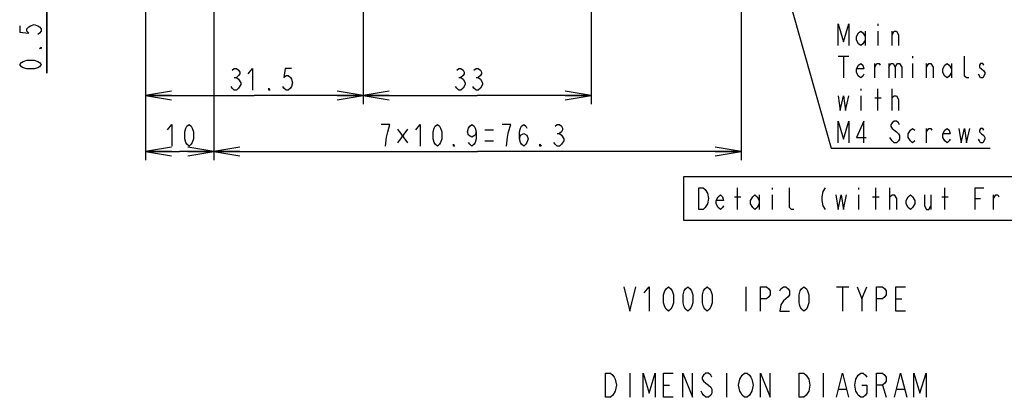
# Model space of a CAD drawing. Extents: x 35 to 410, y 13 to 287.
# Tile 6 of 15: x 204 to 318, y 14 to 57. Entities that reach past the tile are written whole.
import ezdxf

# ---------------------------------------------------------------- set-up
doc = ezdxf.new("R2010")
doc.units = 0
doc.header["$LTSCALE"] = 23.1
doc.layers.get('0').update_dxf_attribs({"linetype": 'CONTINUOUS'})
doc.layers.add('ALL_DIM', color=7, linetype='CONTINUOUS')
doc.layers.add('ALL_NOTE', color=7, linetype='CONTINUOUS')
doc.dimstyles.get("Standard").update_dxf_attribs({"dimtxt": 2.5, "dimasz": 2.5, "dimexe": 1.25, "dimexo": 0.625, "dimtad": 1, "dimcen": 2.5, "dimazin": 3, "dimtfac": 1, "dimtmove": 0, "dimatfit": 3})

# ---------------------------------------------------------------- blocks, each defined once
blk = doc.blocks.new('_OPEN')
at = {"color": 0, "linetype": 'BYBLOCK'}
for p, q in [((0, 0), (-1, 0.167)), ((-1, -0.167), (0, 0)), ((-1, 0), (0, 0))]:
    blk.add_line(p, q, dxfattribs=at)
blk = doc.blocks.new('*D15')
at = {"layer": 'ALL_DIM', "color": 2, "linetype": 'CONTINUOUS'}
for p, q in [((218.25, 61.8), (218.25, 47.56)), ((243.45, 62.2), (243.45, 47.56)), ((218.25, 48.56), (230.85, 48.56)), ((243.45, 48.56), (230.85, 48.56))]:
    blk.add_line(p, q, dxfattribs=at)
at = {"layer": 'ALL_DIM', "color": 2, "linetype": 'CONTINUOUS', "xscale": 3, "yscale": 3, "zscale": 3, "rotation": 180}
blk.add_blockref('_OPEN', (218.25, 48.56), dxfattribs=at)
at = {"layer": 'ALL_DIM', "color": 2, "linetype": 'CONTINUOUS', "xscale": 3, "yscale": 3, "zscale": 3}
blk.add_blockref('_OPEN', (243.45, 48.56), dxfattribs=at)
blk = doc.blocks.new('*D16')
at = {"layer": 'ALL_DIM', "color": 2, "linetype": 'CONTINUOUS'}
for p, q in [((243.45, 62.2), (243.45, 47.56)), ((269.85, 62.2), (269.85, 47.56)), ((243.45, 48.56), (256.65, 48.56)), ((269.85, 48.56), (256.65, 48.56))]:
    blk.add_line(p, q, dxfattribs=at)
at = {"layer": 'ALL_DIM', "color": 2, "linetype": 'CONTINUOUS', "xscale": 3, "yscale": 3, "zscale": 3, "rotation": 180}
blk.add_blockref('_OPEN', (243.45, 48.56), dxfattribs=at)
at = {"layer": 'ALL_DIM', "color": 2, "linetype": 'CONTINUOUS', "xscale": 3, "yscale": 3, "zscale": 3}
blk.add_blockref('_OPEN', (269.85, 48.56), dxfattribs=at)
blk = doc.blocks.new('*D17')
at = {"layer": 'ALL_DIM', "color": 2, "linetype": 'CONTINUOUS'}
for p, q in [((226.17, 74), (226.17, 41.07)), ((218.25, 61.8), (218.25, 41.07)), ((218.25, 42.07), (222.21, 42.07)), ((226.17, 42.07), (222.21, 42.07))]:
    blk.add_line(p, q, dxfattribs=at)
at = {"layer": 'ALL_DIM', "color": 2, "linetype": 'CONTINUOUS', "xscale": 3, "yscale": 3, "zscale": 3, "rotation": 180}
blk.add_blockref('_OPEN', (218.25, 42.07), dxfattribs=at)
at = {"layer": 'ALL_DIM', "color": 2, "linetype": 'CONTINUOUS', "xscale": 3, "yscale": 3, "zscale": 3}
blk.add_blockref('_OPEN', (226.17, 42.07), dxfattribs=at)
blk = doc.blocks.new('*D18')
at = {"layer": 'ALL_DIM', "color": 2, "linetype": 'CONTINUOUS'}
for p, q in [((226.17, 74), (226.17, 41.07)), ((287.21, 74), (287.21, 41.07)), ((226.17, 42.07), (256.69, 42.07)), ((287.21, 42.07), (256.69, 42.07))]:
    blk.add_line(p, q, dxfattribs=at)
at = {"layer": 'ALL_DIM', "color": 2, "linetype": 'CONTINUOUS', "xscale": 3, "yscale": 3, "zscale": 3, "rotation": 180}
blk.add_blockref('_OPEN', (226.17, 42.07), dxfattribs=at)
at = {"layer": 'ALL_DIM', "color": 2, "linetype": 'CONTINUOUS', "xscale": 3, "yscale": 3, "zscale": 3}
blk.add_blockref('_OPEN', (287.21, 42.07), dxfattribs=at)
blk = doc.blocks.new('*D19')
at = {"layer": 'ALL_DIM', "color": 2, "linetype": 'CONTINUOUS'}
for p, q in [((206.82, 62.45), (206.82, 67.45)), ((206.82, 67.45), (206.82, 62.25)), ((243.2, 62.45), (205.82, 62.45)), ((218, 62.05), (205.82, 62.05)), ((206.82, 51.13), (206.82, 62.25)), ((206.82, 62.05), (206.82, 51.13))]:
    blk.add_line(p, q, dxfattribs=at)
at = {"layer": 'ALL_DIM', "color": 2, "linetype": 'CONTINUOUS', "xscale": 3, "yscale": 3, "zscale": 3}
for p, rotation in [((206.82, 62.45), 270), ((206.82, 62.05), 90)]:
    blk.add_blockref('_OPEN', p, dxfattribs=dict(at, rotation=rotation))

msp = doc.modelspace()

# ---------------------------------------------------------------- linework, layer by layer
at = {"layer": 'ALL_DIM', "color": 2, "linetype": 'CONTINUOUS'}
for p, q in [((228.536, 50.64), (228.786, 50.64)), ((254.533, 50.64), (254.783, 50.64)), ((256.533, 50.64), (256.783, 50.64)), ((247.421, 44.649), (248.609, 43.086)), ((248.609, 44.649), (247.421, 43.086)), ((257.546, 44.571), (258.546, 44.571)), ((257.546, 43.321), (258.546, 43.321)), ((265.921, 44.154), (266.171, 44.154))]:
    msp.add_line(p, q, dxfattribs=at)
for points in [[(203.694, 56.626), (203.694, 55.876), (204.736, 55.751), (204.527, 56.001), (204.527, 56.251), (204.736, 56.501), (204.944, 56.626), (205.361, 56.751), (205.777, 56.626), (205.986, 56.501), (206.194, 56.251), (206.194, 56.001), (205.986, 55.751), (205.777, 55.626)], [(206.194, 54.126), (206.194, 54.001), (205.986, 54.001), (206.194, 54.126)], [(206.194, 52.126), (205.986, 51.876), (205.777, 51.751), (205.361, 51.626), (204.527, 51.626), (204.111, 51.751), (203.902, 51.876), (203.694, 52.126), (203.902, 52.376), (204.111, 52.501), (204.527, 52.626), (205.361, 52.626), (205.777, 52.501), (205.986, 52.376), (206.194, 52.126)], [(228.286, 51.473), (228.536, 51.682), (228.786, 51.682), (229.036, 51.473), (229.161, 51.265), (229.161, 51.057), (229.036, 50.848), (228.786, 50.64), (229.036, 50.432)], [(230.161, 51.057), (230.661, 51.682), (230.661, 49.182)], [(235.161, 51.682), (234.411, 51.682), (234.286, 50.64), (234.536, 50.848), (234.786, 50.848), (235.036, 50.64), (235.161, 50.432), (235.286, 50.015), (235.161, 49.598), (235.036, 49.39), (234.786, 49.182), (234.536, 49.182), (234.286, 49.39), (234.161, 49.598)], [(254.283, 51.473), (254.533, 51.682), (254.783, 51.682), (255.033, 51.473), (255.158, 51.265), (255.158, 51.057), (255.033, 50.848), (254.783, 50.64), (255.033, 50.432)], [(256.283, 51.473), (256.533, 51.682), (256.783, 51.682), (257.033, 51.473), (257.158, 51.265), (257.158, 51.057), (257.033, 50.848), (256.783, 50.64), (257.033, 50.432)], [(229.036, 50.432), (229.286, 50.015), (229.286, 49.807)], [(255.033, 50.432), (255.283, 50.015), (255.283, 49.807)], [(257.033, 50.432), (257.283, 50.015), (257.283, 49.807)], [(229.286, 49.807), (229.036, 49.39), (228.786, 49.182), (228.536, 49.182), (228.286, 49.39), (228.161, 49.598)], [(232.661, 49.182), (232.536, 49.182), (232.536, 49.39), (232.661, 49.182)], [(255.283, 49.807), (255.033, 49.39), (254.783, 49.182), (254.533, 49.182), (254.283, 49.39), (254.158, 49.598)], [(257.283, 49.807), (257.033, 49.39), (256.783, 49.182), (256.533, 49.182), (256.283, 49.39), (256.158, 49.598)], [(220.801, 44.571), (221.301, 45.196), (221.301, 42.696)], [(223.301, 42.696), (223.051, 42.904), (222.926, 43.112), (222.801, 43.529), (222.801, 44.362), (222.926, 44.779), (223.051, 44.987), (223.301, 45.196), (223.551, 44.987), (223.676, 44.779), (223.801, 44.362), (223.801, 43.529), (223.676, 43.112), (223.551, 42.904), (223.301, 42.696)], [(246.046, 42.696), (246.171, 43.737), (246.296, 44.362), (246.421, 44.779), (246.546, 45.196), (245.546, 45.196)], [(249.546, 44.571), (250.046, 45.196), (250.046, 42.696)], [(252.046, 42.696), (251.796, 42.904), (251.671, 43.112), (251.546, 43.529), (251.546, 44.362), (251.671, 44.779), (251.796, 44.987), (252.046, 45.196), (252.296, 44.987), (252.421, 44.779), (252.546, 44.362), (252.546, 43.529), (252.421, 43.112), (252.296, 42.904), (252.046, 42.696)], [(256.546, 44.362), (256.421, 43.946), (256.046, 43.737), (255.671, 43.946), (255.546, 44.362), (255.671, 44.779), (255.796, 44.987), (256.046, 45.196), (256.296, 44.987), (256.421, 44.779), (256.546, 44.362), (256.546, 43.529), (256.421, 43.112), (256.296, 42.904), (256.046, 42.696), (255.796, 42.904), (255.671, 43.112)], [(260.296, 44.362), (260.546, 45.196), (259.546, 45.196)], [(261.546, 43.529), (261.671, 43.946), (262.046, 44.154), (262.421, 43.946), (262.546, 43.529), (262.421, 43.112), (262.296, 42.904), (262.046, 42.696), (261.796, 42.904), (261.671, 43.112), (261.546, 43.529), (261.546, 44.362), (261.671, 44.779), (261.796, 44.987), (262.046, 45.196), (262.296, 44.987), (262.421, 44.779)], [(265.671, 44.987), (265.921, 45.196), (266.171, 45.196), (266.421, 44.987), (266.546, 44.779), (266.546, 44.571), (266.421, 44.362), (266.171, 44.154), (266.421, 43.946)], [(260.046, 42.696), (260.171, 43.737), (260.296, 44.362)], [(266.671, 43.321), (266.421, 42.904), (266.171, 42.696), (265.921, 42.696), (265.671, 42.904), (265.546, 43.112)], [(266.421, 43.946), (266.671, 43.529), (266.671, 43.321)], [(254.046, 42.696), (253.921, 42.696), (253.921, 42.904), (254.046, 42.696)], [(264.046, 42.696), (263.921, 42.696), (263.921, 42.904), (264.046, 42.696)]]:
    msp.add_lwpolyline(points, dxfattribs=at)
at = {"layer": 'ALL_NOTE', "color": 2, "linetype": 'CONTINUOUS'}
for p, q in [((289.195, 72.267), (297.644, 42.456)), ((301.557, 55.998), (301.557, 54.331)), ((303.057, 56.831), (303.057, 56.623)), ((303.057, 55.998), (303.057, 54.331)), ((304.682, 54.331), (304.682, 55.998)), ((298.432, 53.081), (299.682, 53.081)), ((299.057, 53.081), (299.057, 50.581)), ((307.057, 53.081), (307.057, 52.873)), ((302.682, 50.581), (302.682, 52.248)), ((304.307, 52.248), (304.307, 50.581)), ((307.057, 52.248), (307.057, 50.581)), ((308.682, 50.581), (308.682, 52.248)), ((311.557, 52.248), (311.557, 50.581)), ((314.932, 50.581), (314.682, 50.998)), ((301.057, 49.331), (301.057, 49.123)), ((303.057, 46.831), (303.057, 49.331)), ((304.682, 46.831), (304.682, 49.331)), ((301.057, 48.498), (301.057, 46.831)), ((302.682, 48.29), (303.432, 48.29)), ((304.682, 48.29), (304.932, 48.498)), ((308.682, 43.081), (308.682, 44.748)), ((304.682, 43.29), (304.432, 43.706)), ((297.644, 42.456), (298.057, 42.456)), ((298.057, 42.456), (316.057, 42.456)), ((286.807, 35.37), (286.807, 37.87)), ((290.807, 37.87), (290.807, 37.662)), ((300.807, 37.87), (300.807, 37.662)), ((302.807, 35.37), (302.807, 37.87)), ((304.432, 35.37), (304.432, 37.87)), ((310.807, 35.37), (310.807, 37.87)), ((286.432, 36.828), (287.182, 36.828)), ((289.307, 37.037), (289.307, 35.37)), ((290.807, 37.037), (290.807, 35.37)), ((300.807, 37.037), (300.807, 35.37)), ((302.432, 36.828), (303.182, 36.828)), ((304.432, 36.828), (304.682, 37.037)), ((309.182, 37.037), (309.182, 35.37)), ((310.432, 36.828), (311.182, 36.828)), ((314.307, 36.62), (314.932, 36.62)), ((316.432, 35.37), (316.432, 37.037)), ((287.766, 26.411), (287.766, 23.611)), ((298.266, 26.411), (299.666, 26.411)), ((298.966, 26.411), (298.966, 23.611)), ((301.206, 25.011), (301.766, 26.411)), ((305.126, 25.011), (305.826, 25.011)), ((274.32, 16.427), (274.32, 13.627)), ((285.52, 16.427), (285.52, 13.627)), ((296.72, 16.427), (296.72, 13.627)), ((278.24, 15.027), (278.94, 15.027)), ((303.58, 15.027), (304, 13.627)), ((298.54, 14.561), (299.38, 14.561)), ((305.26, 14.561), (306.1, 14.561))]:
    msp.add_line(p, q, dxfattribs=at)
for points in [[(298.432, 54.331), (298.432, 56.831), (299.057, 54.748), (299.682, 56.831), (299.682, 54.331)], [(301.557, 54.956), (301.307, 54.54), (301.057, 54.331), (300.807, 54.54), (300.557, 54.956), (300.557, 55.373), (300.807, 55.79), (301.057, 55.998), (301.307, 55.79), (301.557, 55.373)], [(304.682, 55.581), (304.932, 55.998), (305.182, 55.998), (305.432, 55.581), (305.432, 54.331)], [(313.557, 50.581), (313.307, 50.581), (313.057, 50.79), (313.057, 53.081)], [(301.432, 50.998), (301.307, 50.79), (301.057, 50.581), (300.807, 50.79), (300.557, 51.206), (300.557, 51.623), (300.807, 52.04), (301.057, 52.248), (301.307, 52.04), (301.432, 51.623), (300.557, 51.623)], [(302.682, 51.831), (302.932, 52.248), (303.182, 52.248), (303.307, 52.04)], [(304.307, 51.831), (304.557, 52.248), (304.807, 52.248), (305.057, 51.831), (305.057, 50.581)], [(305.057, 51.831), (305.307, 52.248), (305.557, 52.248), (305.807, 51.831), (305.807, 50.581)], [(308.682, 51.831), (308.932, 52.248), (309.182, 52.248), (309.432, 51.831), (309.432, 50.581)], [(311.557, 51.206), (311.307, 50.79), (311.057, 50.581), (310.807, 50.79), (310.557, 51.206), (310.557, 51.623), (310.807, 52.04), (311.057, 52.248), (311.307, 52.04), (311.557, 51.623)], [(315.307, 52.04), (315.182, 52.248), (314.932, 52.248), (314.807, 52.04), (314.807, 51.831), (315.057, 51.623), (315.307, 51.415), (315.432, 51.206), (315.432, 50.998)], [(315.432, 50.998), (315.182, 50.581), (314.932, 50.581)], [(298.432, 48.498), (298.682, 46.831), (299.057, 48.498), (299.307, 46.831), (299.682, 48.498)], [(304.932, 48.498), (305.182, 48.498), (305.432, 48.081), (305.432, 46.831)], [(298.432, 43.081), (298.432, 45.581), (299.057, 43.498), (299.682, 45.581), (299.682, 43.081)], [(301.432, 43.081), (301.432, 45.581), (300.557, 43.706), (301.682, 43.706)], [(305.557, 45.165), (305.432, 45.373), (305.182, 45.581), (304.932, 45.581), (304.682, 45.373), (304.557, 45.165), (304.557, 44.956), (304.682, 44.748)], [(304.682, 44.748), (305.182, 44.331), (305.432, 44.123), (305.557, 43.915), (305.557, 43.498), (305.432, 43.29), (305.182, 43.081), (304.932, 43.081), (304.682, 43.29)], [(307.307, 43.29), (307.057, 43.081), (306.807, 43.29), (306.557, 43.706), (306.557, 44.123), (306.807, 44.54), (307.057, 44.748), (307.307, 44.54)], [(308.682, 44.331), (308.932, 44.748), (309.182, 44.748), (309.307, 44.54)], [(311.432, 43.498), (311.307, 43.29), (311.057, 43.081), (310.807, 43.29), (310.557, 43.706), (310.557, 44.123), (310.807, 44.54), (311.057, 44.748), (311.307, 44.54), (311.432, 44.123), (310.557, 44.123)], [(312.432, 44.748), (312.682, 43.081), (313.057, 44.748), (313.307, 43.081), (313.682, 44.748)], [(315.307, 44.54), (315.182, 44.748), (314.932, 44.748), (314.807, 44.54), (314.807, 44.331), (315.057, 44.123), (315.307, 43.915), (315.432, 43.706), (315.432, 43.498), (315.182, 43.081)], [(315.182, 43.081), (314.932, 43.081), (314.807, 43.29), (314.682, 43.498)], [(280.557, 34.12), (339.057, 34.12), (339.057, 39.12), (280.557, 39.12), (280.557, 34.12)], [(282.307, 37.87), (282.807, 37.87), (283.057, 37.662)], [(283.057, 37.662), (283.307, 37.245), (283.432, 36.62), (283.307, 35.995), (283.182, 35.787), (283.057, 35.578), (282.807, 35.37), (282.307, 35.37), (282.307, 37.87)], [(293.307, 35.37), (293.057, 35.37), (292.807, 35.578), (292.807, 37.87)], [(296.932, 37.87), (296.682, 37.453), (296.557, 36.828), (296.557, 36.412), (296.682, 35.787), (296.932, 35.37)], [(314.307, 35.37), (314.307, 37.87), (315.307, 37.87)], [(285.182, 35.787), (285.057, 35.578), (284.807, 35.37), (284.557, 35.578), (284.307, 35.995), (284.307, 36.412), (284.557, 36.828), (284.807, 37.037), (285.057, 36.828), (285.182, 36.412), (284.307, 36.412)], [(289.307, 35.995), (289.057, 35.578), (288.807, 35.37), (288.557, 35.578), (288.307, 35.995), (288.307, 36.412), (288.557, 36.828), (288.807, 37.037), (289.057, 36.828), (289.307, 36.412)], [(298.182, 37.037), (298.432, 35.37), (298.807, 37.037), (299.057, 35.37), (299.432, 37.037)], [(304.682, 37.037), (304.932, 37.037), (305.182, 36.62), (305.182, 35.37)], [(307.307, 35.995), (307.057, 35.578), (306.807, 35.37), (306.557, 35.578), (306.307, 35.995), (306.307, 36.412), (306.557, 36.828), (306.807, 37.037), (307.057, 36.828), (307.307, 36.412), (307.307, 35.995)], [(308.432, 37.037), (308.432, 35.787), (308.682, 35.37), (308.932, 35.37), (309.182, 35.787)], [(316.432, 36.62), (316.682, 37.037), (316.932, 37.037), (317.057, 36.828)], [(273.626, 26.411), (274.326, 23.611), (275.026, 26.411)], [(276.006, 25.711), (276.566, 26.411), (276.566, 23.611)], [(278.806, 23.611), (278.526, 23.844), (278.386, 24.077), (278.246, 24.544), (278.246, 25.477), (278.386, 25.944), (278.526, 26.177), (278.806, 26.411), (279.086, 26.177), (279.226, 25.944), (279.366, 25.477), (279.366, 24.544), (279.226, 24.077), (279.086, 23.844), (278.806, 23.611)], [(281.046, 23.611), (280.766, 23.844), (280.626, 24.077), (280.486, 24.544), (280.486, 25.477), (280.626, 25.944), (280.766, 26.177), (281.046, 26.411), (281.326, 26.177), (281.466, 25.944), (281.606, 25.477), (281.606, 24.544), (281.466, 24.077), (281.326, 23.844), (281.046, 23.611)], [(283.286, 23.611), (283.006, 23.844), (282.866, 24.077), (282.726, 24.544), (282.726, 25.477), (282.866, 25.944), (283.006, 26.177), (283.286, 26.411), (283.566, 26.177), (283.706, 25.944), (283.846, 25.477), (283.846, 24.544), (283.706, 24.077), (283.566, 23.844), (283.286, 23.611)], [(289.446, 23.611), (289.446, 26.411), (290.146, 26.411), (290.426, 26.177), (290.566, 25.944), (290.566, 25.477), (290.426, 25.244), (290.146, 25.011), (289.446, 25.011)], [(291.686, 25.944), (291.826, 26.177), (292.106, 26.411), (292.386, 26.411), (292.666, 26.177), (292.806, 25.944), (292.806, 25.477), (292.666, 25.244)], [(294.486, 23.611), (294.206, 23.844), (294.066, 24.077), (293.926, 24.544), (293.926, 25.477), (294.066, 25.944), (294.206, 26.177), (294.486, 26.411), (294.766, 26.177), (294.906, 25.944), (295.046, 25.477), (295.046, 24.544), (294.906, 24.077), (294.766, 23.844), (294.486, 23.611)], [(300.646, 26.411), (301.206, 25.011), (301.206, 23.611)], [(302.886, 23.611), (302.886, 26.411), (303.586, 26.411), (303.866, 26.177), (304.006, 25.944), (304.006, 25.477), (303.866, 25.244), (303.586, 25.011), (302.886, 25.011)], [(306.246, 23.611), (305.126, 23.611), (305.126, 26.411), (306.246, 26.411)], [(292.666, 25.244), (292.106, 24.777), (291.826, 24.311), (291.686, 23.611), (292.806, 23.611)], [(271.52, 16.427), (272.08, 16.427), (272.36, 16.194), (272.5, 15.961), (272.64, 15.727), (272.78, 15.027), (272.64, 14.327), (272.36, 13.861)], [(272.36, 13.861), (272.08, 13.627), (271.52, 13.627), (271.52, 16.427)], [(275.86, 13.627), (275.86, 16.427), (276.56, 14.094), (277.26, 16.427), (277.26, 13.627)], [(279.36, 13.627), (278.24, 13.627), (278.24, 16.427), (279.36, 16.427)], [(280.48, 13.627), (280.48, 16.427), (281.6, 13.627), (281.6, 16.427)], [(283.84, 15.961), (283.7, 16.194), (283.42, 16.427), (283.14, 16.427), (282.86, 16.194), (282.72, 15.961), (282.72, 15.727), (282.86, 15.494), (283.14, 15.261), (283.42, 15.027), (283.7, 14.794), (283.84, 14.561), (283.84, 14.094), (283.7, 13.861), (283.42, 13.627), (283.14, 13.627), (282.86, 13.861), (282.72, 14.094), (282.58, 14.327)], [(287.06, 15.727), (287.34, 16.194), (287.62, 16.427), (287.9, 16.427), (288.18, 16.194), (288.32, 15.961), (288.46, 15.727), (288.6, 15.027), (288.46, 14.327)], [(289.44, 13.627), (289.44, 16.427), (290.56, 13.627), (290.56, 16.427)], [(293.92, 16.427), (294.48, 16.427), (294.76, 16.194), (294.9, 15.961), (295.04, 15.727), (295.18, 15.027), (295.04, 14.327)], [(295.04, 14.327), (294.76, 13.861), (294.48, 13.627), (293.92, 13.627), (293.92, 16.427)], [(298.26, 13.627), (298.96, 16.427), (299.66, 13.627)], [(300.5, 15.727), (300.78, 16.194), (301.06, 16.427), (301.34, 16.427), (301.62, 16.194), (301.76, 15.961)], [(302.88, 13.627), (302.88, 16.427), (303.58, 16.427), (303.86, 16.194), (304, 15.961), (304, 15.494), (303.86, 15.261), (303.58, 15.027), (302.88, 15.027)], [(304.98, 13.627), (305.68, 16.427), (306.38, 13.627)], [(307.22, 13.627), (307.22, 16.427), (307.92, 14.094), (308.62, 16.427), (308.62, 13.627)], [(288.46, 14.327), (288.18, 13.861), (287.9, 13.627), (287.62, 13.627), (287.34, 13.861), (287.2, 14.094), (287.06, 14.327), (286.92, 15.027), (287.06, 15.727)], [(301.2, 15.027), (301.76, 15.027), (301.76, 14.094), (301.62, 13.861), (301.34, 13.627), (301.06, 13.627), (300.78, 13.861), (300.64, 14.094), (300.5, 14.327), (300.36, 15.027), (300.5, 15.727)]]:
    msp.add_lwpolyline(points, dxfattribs=at)

# ---------------------------------------------------------------- dimensions: what is measured, and where the dimension line sits
at = {"layer": 'ALL_DIM', "color": 2, "linetype": 'CONTINUOUS'}
for base, p1, p2, picture, middle in [((226.175, 42.071), (218.255, 61.797), (226.175, 73.997), '*D17', (220.301, 42.696)), ((287.215, 42.071), (226.175, 73.997), (287.215, 73.997), '*D18', (245.046, 42.696)), ((243.455, 48.557), (218.255, 61.797), (243.455, 62.197), '*D15', (227.661, 49.182)), ((269.855, 48.557), (243.455, 62.197), (269.855, 62.197), '*D16', (253.658, 49.182))]:
    dim = msp.add_linear_dim(base=base, p1=p1, p2=p2, dimstyle='Standard', dxfattribs=at)
    dim.commit()
    dim.dimension.update_dxf_attribs({"geometry": picture, "text_midpoint": middle, "dimtype": 128})
dim = msp.add_linear_dim(base=(206.819, 62.447), p1=(218.005, 62.047), p2=(243.205, 62.447), angle=90, dimstyle='Standard', dxfattribs=at)
dim.commit()
dim.dimension.update_dxf_attribs({"geometry": '*D19', "text_midpoint": (206.194, 51.126), "dimtype": 128})

doc.saveas('drawing.dxf')
